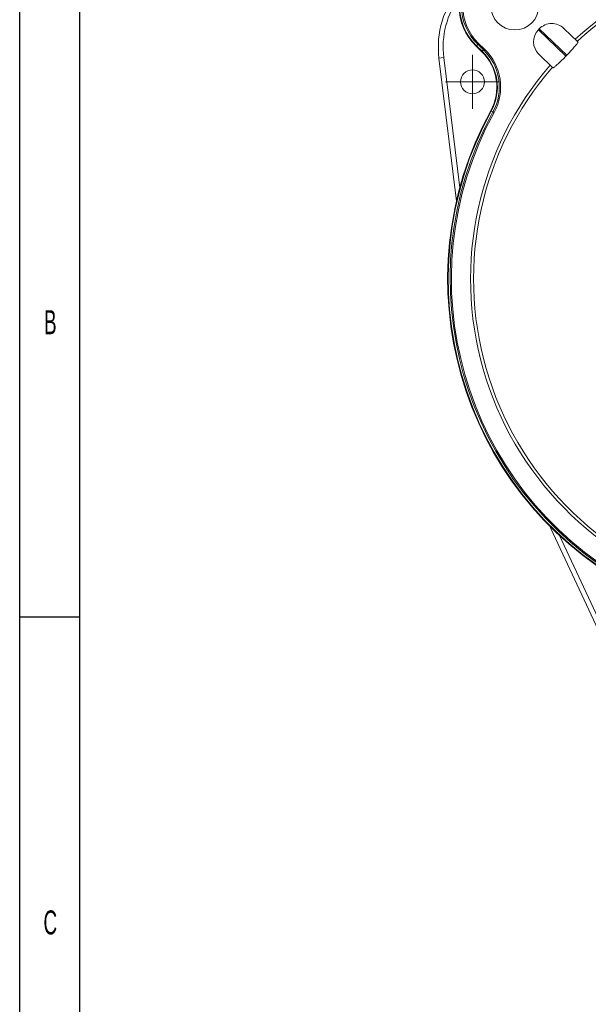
# Model space of a CAD drawing. Header units: millimetres. Extents: x 15 to 415, y 5 to 292.
# Tile 8 of 25: x 15 to 62, y 166 to 248. Entities that reach past the tile are written whole.
import ezdxf

# ---------------------------------------------------------------- set-up
doc = ezdxf.new("R2010")
doc.units = ezdxf.units.MM
doc.layers.add('SLD-0', color=179, linetype='Continuous')
doc.styles.add('SLDTEXTSTYLE2', font='TXT', dxfattribs={"width": 0.589474})

# ---------------------------------------------------------------- blocks, each defined once
blk = doc.blocks.new('SW_CENTERMARKSYMBOL_1')
at = {"color": 0, "linetype": 'Continuous', "lineweight": 0}
for p, q in [((0, 1.25), (0, 2.25)), ((0, 0), (0, 1.25)), ((-1.25, 0), (-2.25, 0)), ((0, 0), (-1.25, 0)), ((0, 0), (0, -1.25)), ((0, 0), (1.25, 0)), ((1.25, 0), (2.25, 0)), ((0, -1.25), (0, -2.25))]:
    blk.add_line(p, q, dxfattribs=at)

msp = doc.modelspace()

# ---------------------------------------------------------------- linework, layer by layer
at = {"color": 7, "linetype": 'Continuous', "lineweight": 15}
for p, q in [((58.373664, 247.710664), (58.304198, 247.638731)), ((60.657815, 245.504885), (58.373664, 247.710664)), ((61.584478, 246.625752), (60.423959, 247.746453)), ((60.58835, 245.432951), (58.304198, 247.638731)), ((53.099752, 246.269851), (53.130272, 246.301455)), ((53.583128, 245.80306), (53.099752, 246.269851)), ((53.130272, 246.301455), (53.242898, 246.418083)), ((53.130272, 246.301455), (53.613647, 245.834664)), ((53.242898, 246.418083), (53.316578, 246.49438)), ((53.726274, 245.951292), (53.242898, 246.418083)), ((53.316578, 246.49438), (53.799954, 246.02759)), ((50.013831, 245.264906), (50.41085, 245.313654)), ((51.448446, 233.5809), (50.013831, 245.264906)), ((50.41085, 245.313654), (51.744037, 234.455717)), ((53.583128, 245.80306), (53.613647, 245.834664)), ((53.613647, 245.834664), (53.726274, 245.951292)), ((53.726274, 245.951292), (53.799954, 246.02759)), ((59.500504, 244.467734), (58.339985, 245.588434)), ((54.36839, 240.861058), (54.510546, 240.783093)), ((51.471935, 233.363418), (51.448446, 233.5809)), ((59.328969, 206.098251), (59.233641, 206.295134)), ((64.303926, 195.429421), (59.328969, 206.098251)), ((60.043226, 205.513003), (64.666449, 195.598469))]:
    msp.add_line(p, q, dxfattribs=at)
at = {"color": 8, "linetype": 'Continuous', "lineweight": 15}
for p, q in [((51.448446, 233.5809), (51.524771, 233.590272)), ((59.328969, 206.098251), (59.398662, 206.130749))]:
    msp.add_line(p, q, dxfattribs=at)
at = {"color": 7, "linetype": 'Continuous', "lineweight": 15, "flags": 128}
for points in [[(54.329868, 240.882185), (54.330501, 240.881838), (54.332395, 240.8808), (54.33553, 240.879081), (54.339879, 240.876694), (54.345398, 240.873668), (54.352034, 240.870028), (54.35972, 240.865814), (54.36839, 240.861058)], [(54.510546, 240.783093), (54.520107, 240.777849), (54.530474, 240.772164), (54.541545, 240.766091), (54.553212, 240.759693), (54.565363, 240.753029), (54.577884, 240.746163), (54.59065, 240.73916), (54.603542, 240.732089)]]:
    msp.add_lwpolyline(points, dxfattribs=at)
at = {"color": 7, "linetype": 'Continuous', "lineweight": 15}
for centre, radius in [((56.329915, 249.61478), 2), ((52.799979, 243.292455), 1)]:
    msp.add_circle(centre, radius, dxfattribs=at)
for centre, radius, start, end in [((56.329915, 249.61478), 4.65, 46, 226), ((56.329915, 249.61478), 4.606066, 46, 226), ((56.329915, 249.61478), 4.443934, 46, 226), ((56.329915, 249.61478), 4.337868, 46, 226), ((79.888294, 226.864719), 27.245412, 19.15602289, 132.84397711), ((79.888294, 226.864719), 26.995455, 19.18527533, 132.81472467), ((57.457927, 246.178927), 7.5, 139.26911123, 187), ((57.457927, 246.178927), 7.1, 143.56145003, 187), ((59.416705, 246.703411), 1.45, 46, 136), ((59.347239, 246.631477), 1.45, 136, 226), ((50.735029, 242.853768), 4.1, 331.25752329, 46), ((50.735029, 242.853768), 4.143934, 331.25752329, 46), ((50.735029, 242.853768), 4.306066, 331.25752329, 46), ((50.735029, 242.853768), 4.412132, 331.25752329, 46), ((78.43829, 228.264972), 24.766103, 135.88432633, 136.11567367), ((79.888294, 226.864719), 27.245412, 139.15602289, 252.84397711), ((79.888294, 226.864719), 26.995455, 139.18527533, 252.81472467), ((79.888294, 226.864719), 29.15, 151.25752329, 240.74247671), ((79.888294, 226.864719), 29.106066, 151.25752329, 240.74247671), ((79.888294, 226.864719), 28.943934, 151.25752329, 240.74247671), ((79.888294, 226.864719), 28.837868, 151.25752329, 240.74247671)]:
    msp.add_arc(centre, radius, start, end, dxfattribs=at)
for points, knots in [([(61.584478, 246.625752), (61.586028, 246.61805), (61.589113, 246.602712), (61.553716, 246.538697), (61.491261, 246.448385), (61.402677, 246.333652), (61.293237, 246.200699), (61.167408, 246.054595), (61.029351, 245.900002), (60.860863, 245.716527), (60.733116, 245.583373), (60.657815, 245.504885)], [0, 0, 0, 0, 0.117880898, 0.234754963, 0.349035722, 0.459638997, 0.566026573, 0.668229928, 0.766769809, 0.862522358, 1, 1, 1, 1]), ([(60.58835, 245.432951), (60.483021, 245.325025), (60.325464, 245.163582), (60.128478, 244.97272), (59.945137, 244.799996), (59.78263, 244.655694), (59.65479, 244.551803), (59.576989, 244.495449), (59.521626, 244.463605), (59.507601, 244.466346), (59.500504, 244.467734)], [0, 0, 0, 0, 0.190254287, 0.28459624, 0.378918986, 0.56915882, 0.675109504, 0.781040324, 0.889202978, 1, 1, 1, 1])]:
    msp.add_open_spline(points, degree=3, knots=knots, dxfattribs=at)
at = {"layer": 'SLD-0', "color": 179, "linetype": 'Continuous'}
for p, q in [((15.078844, 5.21478), (15.078844, 292.21478)), ((20.078844, 10.21478), (20.078844, 287.21478)), ((15.078844, 198.71478), (20.078844, 198.71478))]:
    msp.add_line(p, q, dxfattribs=at)

# ---------------------------------------------------------------- block references
at = {"color": 7, "linetype": 'Continuous', "lineweight": 0}
msp.add_blockref('SW_CENTERMARKSYMBOL_1', (52.799979, 243.292455), dxfattribs=at)

# ---------------------------------------------------------------- texts
at = {"layer": 'SLD-0', "char_height": 2, "attachment_point": 2, "style": 'SLDTEXTSTYLE2'}
for s, insert in [('B', (17.628936, 224.270617)), ('C', (17.628936, 174.270617))]:
    msp.add_mtext(s, dxfattribs=dict(at, insert=insert))

doc.saveas('drawing.dxf')
